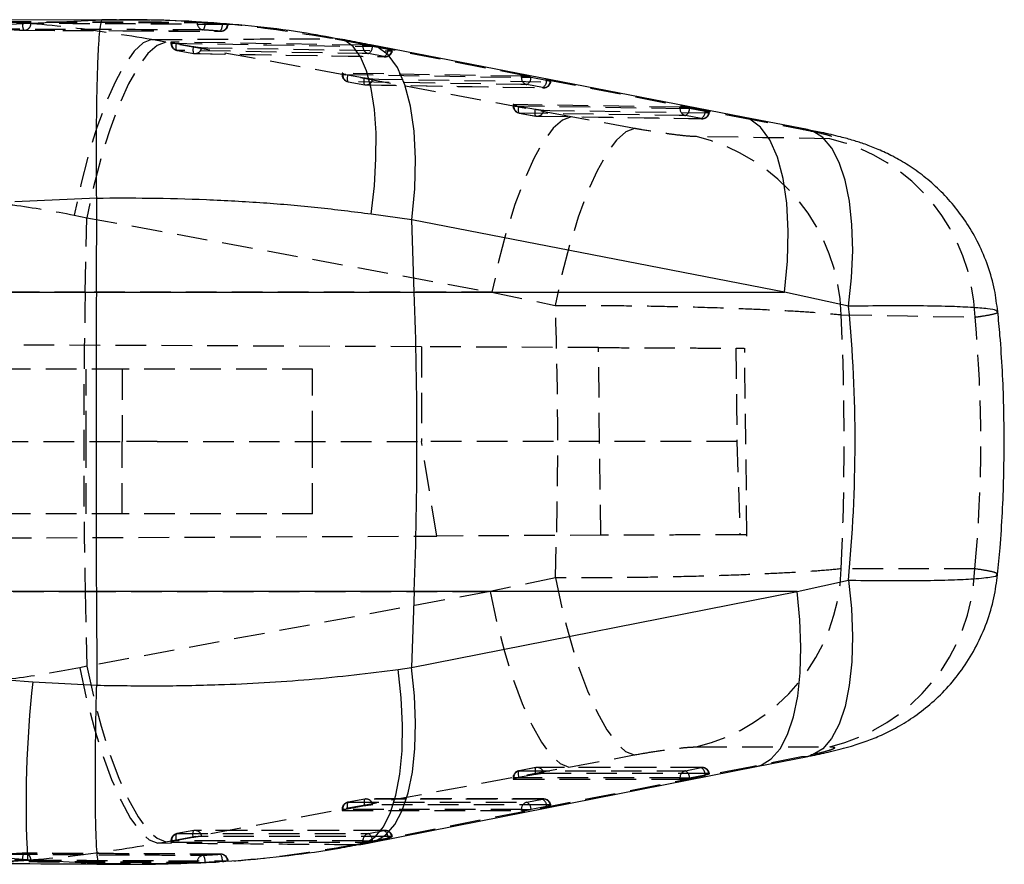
# Model space of a CAD drawing. Extents: x 50 to 380, y 23 to 289.
# Tile 8 of 12: x 280 to 321, y 126 to 161. Entities that reach past the tile are written whole.
import ezdxf

# ---------------------------------------------------------------- set-up
doc = ezdxf.new("R2010")
doc.units = 0
doc.linetypes.add('HIDDEN', pattern=[1.905, 1.27, -0.635])
doc.layers.get('0').update_dxf_attribs({"linetype": 'CONTINUOUS'})

msp = doc.modelspace()

# ---------------------------------------------------------------- linework, layer by layer
at = {"color": 7, "linetype": 'CONTINUOUS'}
for p, q in [((283.6748, 160.9209), (276.6611, 160.8923)), ((279.843, 160.7415), (283.6947, 160.9218)), ((283.6947, 160.9218), (284.4126, 160.9206)), ((284.2853, 160.9233), (283.8445, 160.9215)), ((310.2955, 156.8768), (294.83, 159.8779)), ((312.9562, 156.3607), (310.2952, 156.8766)), ((283.4598, 153.5113), (280.063, 153.3585)), ((283.4449, 149.6126), (283.4598, 153.5094)), ((283.4598, 153.5094), (283.4598, 153.5113)), ((296.5367, 152.6142), (294.8499, 152.8506)), ((296.6423, 149.6126), (296.5367, 152.6142)), ((312.0045, 149.6126), (296.5367, 152.6142)), ((231.6587, 149.6126), (283.4449, 149.6126)), ((283.4449, 149.6126), (296.6423, 149.6126)), ((296.6423, 149.6126), (312.0045, 149.6126)), ((314.6682, 149.0303), (312.0045, 149.6126)), ((312.5245, 137.1924), (314.6578, 137.666)), ((283.4449, 137.1924), (232.1381, 137.1924)), ((296.6423, 137.1924), (283.4449, 137.1924)), ((283.4449, 137.1924), (283.4597, 133.3068)), ((296.6423, 137.1924), (296.5315, 134.0436)), ((296.5315, 134.0436), (312.5245, 137.1924)), ((312.5245, 137.1924), (296.6423, 137.1924)), ((295.9759, 133.964), (296.5315, 134.0436)), ((280.8095, 133.442), (283.4597, 133.3026)), ((283.4597, 133.3026), (283.4597, 133.3068)), ((310.8368, 129.9329), (312.9697, 130.3527)), ((280.0447, 126.0648), (280.5922, 126.0591)), ((283.5667, 125.8964), (280.5922, 126.0591)), ((288.8825, 126.0152), (288.8869, 126.0151))]:
    msp.add_line(p, q, dxfattribs=at)
at = {"color": 7, "linetype": 'HIDDEN'}
for p, q in [((283.8445, 160.9215), (283.6748, 160.9209)), ((287.6282, 160.8031), (287.6282, 160.8228)), ((287.9614, 160.8031), (287.6282, 160.8031)), ((287.9614, 160.8069), (288.676, 160.7524)), ((287.9614, 160.8069), (287.9614, 160.8031)), ((288.676, 160.7524), (288.7189, 160.7486)), ((288.676, 160.7486), (288.676, 160.7524)), ((288.7189, 160.7486), (288.676, 160.7486)), ((288.9117, 160.7219), (288.8864, 160.721)), ((280.4372, 160.4842), (282.0569, 160.4774)), ((280.4545, 160.4832), (282.0801, 160.4772)), ((282.0569, 160.4774), (284.5413, 160.467)), ((284.5658, 160.4641), (288.6094, 160.4427)), ((286.3314, 159.9926), (285.7401, 160.1012)), ((303.147, 156.8969), (286.3314, 159.9926)), ((286.5416, 159.9925), (286.5416, 159.9475)), ((286.7045, 159.9475), (286.5421, 159.9475)), ((294.5069, 159.8653), (286.5698, 159.9972)), ((286.5698, 159.9972), (286.5698, 159.9475)), ((286.7045, 159.9475), (286.7703, 159.9348)), ((286.7703, 159.9348), (287.4691, 159.8071)), ((293.3701, 160.1359), (294.6027, 159.8995)), ((293.5573, 160.1217), (293.3701, 160.1359)), ((294.5069, 159.8157), (294.5069, 159.8653)), ((294.8749, 159.8157), (294.5069, 159.8157)), ((294.6027, 159.8995), (310.0667, 156.8983)), ((294.8274, 159.8781), (294.6027, 159.8995)), ((294.9047, 159.81), (294.8749, 159.8157)), ((295.5524, 159.6834), (294.9047, 159.81)), ((286.7965, 159.6478), (286.7914, 159.6479)), ((286.7965, 159.6478), (287.4953, 159.52)), ((287.4901, 159.5202), (287.4953, 159.52)), ((287.5398, 159.5158), (295.4258, 159.3856)), ((295.3813, 159.3894), (294.7337, 159.516)), ((293.6412, 158.6943), (293.6412, 158.6493)), ((293.8038, 158.6493), (293.6417, 158.6493)), ((301.0871, 158.5794), (293.6694, 158.699)), ((293.6694, 158.699), (293.6694, 158.6493)), ((293.8038, 158.6493), (293.8699, 158.6366)), ((293.8699, 158.6366), (294.5687, 158.5088)), ((301.0871, 158.5298), (301.0871, 158.5794)), ((293.8908, 158.3489), (294.5896, 158.2211)), ((293.8961, 158.3496), (294.5948, 158.2218)), ((294.6396, 158.2177), (302.0062, 158.0999)), ((301.4554, 158.5298), (301.0871, 158.5298)), ((301.9616, 158.1035), (301.3139, 158.23)), ((301.485, 158.5241), (301.4554, 158.5298)), ((302.1326, 158.3976), (301.485, 158.5241)), ((300.7408, 157.3957), (300.7408, 157.3507)), ((300.9029, 157.3507), (300.7412, 157.3507)), ((307.6673, 157.294), (300.769, 157.4005)), ((300.769, 157.4005), (300.769, 157.3507)), ((300.9029, 157.3507), (300.9695, 157.3379)), ((300.9695, 157.3379), (301.6683, 157.21)), ((300.9902, 157.0494), (301.689, 156.9216)), ((300.9957, 157.051), (301.6944, 156.9231)), ((301.7394, 156.9192), (308.5866, 156.8148)), ((307.6673, 157.2444), (307.6673, 157.294)), ((308.0362, 157.2444), (307.6673, 157.2444)), ((308.5419, 156.8182), (307.8942, 156.9447)), ((308.0652, 157.2389), (308.0362, 157.2444)), ((308.7129, 157.1124), (308.0652, 157.2389)), ((305.7769, 156.4123), (303.147, 156.8969)), ((310.0667, 156.8983), (312.7269, 156.3825)), ((310.2948, 156.8766), (310.0667, 156.8983)), ((312.9556, 156.3608), (312.7269, 156.3825)), ((282.5299, 152.8166), (283.0505, 152.708)), ((282.985, 149.6126), (283.0505, 152.708)), ((283.0505, 152.708), (299.866, 149.6126)), ((282.985, 149.6126), (268.5593, 149.6126)), ((299.866, 149.6126), (282.985, 149.6126)), ((299.866, 149.6126), (302.4945, 149.0659)), ((296.9402, 147.35), (220.4251, 147.6839)), ((304.2861, 147.318), (296.9402, 147.35)), ((296.9402, 147.35), (296.9402, 143.4223)), ((304.3793, 139.5271), (304.2861, 147.318)), ((310.4461, 139.4936), (310.3536, 147.2918)), ((284.5214, 146.4223), (221.3892, 146.4223)), ((283.0214, 143.4223), (283.0214, 146.4223)), ((284.5214, 146.4223), (284.5214, 143.4223)), ((292.4214, 146.4223), (284.5214, 146.4223)), ((292.4214, 143.4223), (292.4214, 146.4223)), ((220.2963, 143.4223), (284.5214, 143.4223)), ((283.0214, 140.4223), (283.0214, 143.4223)), ((284.5214, 140.4223), (284.5214, 143.4223)), ((285.9735, 143.4223), (284.5214, 143.4223)), ((285.9735, 143.4223), (296.9402, 143.4223)), ((292.4214, 140.4223), (292.4214, 143.4223)), ((297.5774, 139.4974), (296.9402, 143.4223)), ((310.0339, 143.4223), (296.9402, 143.4223)), ((310.0339, 143.4223), (310.1607, 139.5523)), ((284.5214, 140.4223), (221.3892, 140.4223)), ((292.4214, 140.4223), (284.5214, 140.4223)), ((220.4227, 139.1608), (297.5774, 139.4974)), ((304.3793, 139.5271), (297.5774, 139.4974)), ((302.4952, 137.7595), (299.7845, 137.1924)), ((268.5593, 137.1924), (282.985, 137.1924)), ((282.985, 137.1924), (283.0506, 134.0917)), ((282.985, 137.1924), (299.7845, 137.1924)), ((299.7845, 137.1924), (283.0506, 134.0917)), ((283.0506, 134.0917), (282.7561, 134.0298)), ((303.0593, 129.9112), (305.7714, 130.4137)), ((308.3416, 130.7465), (313.8814, 130.7488)), ((312.7168, 130.3303), (310.5857, 129.9107)), ((312.9691, 130.3525), (312.7168, 130.3303)), ((286.3254, 126.8103), (303.0593, 129.9112)), ((310.5857, 129.9107), (294.5939, 126.762)), ((301.6679, 129.6041), (300.9691, 129.4755)), ((301.6889, 129.8886), (300.9902, 129.76)), ((301.6946, 129.8887), (300.9959, 129.7601)), ((308.5914, 129.8911), (301.7442, 129.8935)), ((307.8943, 129.7578), (308.5419, 129.8863)), ((308.0655, 129.462), (308.7132, 129.5904)), ((308.8884, 129.6433), (308.8623, 129.6459)), ((310.5857, 129.9107), (310.8376, 129.9329)), ((300.7408, 129.4605), (300.7408, 129.4154)), ((300.8928, 129.4605), (300.7414, 129.4605)), ((300.769, 129.4605), (300.769, 129.4101)), ((300.769, 129.4101), (307.6673, 129.4079)), ((300.9691, 129.4755), (300.8928, 129.4605)), ((307.6673, 129.4582), (308.0464, 129.4582)), ((307.6673, 129.4079), (307.6673, 129.4582)), ((308.0464, 129.4582), (308.0655, 129.462)), ((294.5894, 128.5822), (293.8906, 128.4536)), ((294.5951, 128.5823), (293.8963, 128.4537)), ((302.0111, 128.5861), (294.6445, 128.5871)), ((301.314, 128.4528), (301.9617, 128.5813)), ((302.3082, 128.3383), (302.2821, 128.3409)), ((293.6412, 128.1541), (293.6412, 128.109)), ((293.7933, 128.1541), (293.6418, 128.1541)), ((293.6694, 128.1541), (293.6694, 128.1037)), ((293.6694, 128.1037), (301.0871, 128.1029)), ((293.8696, 128.169), (293.7933, 128.1541)), ((294.5683, 128.2976), (293.8696, 128.169)), ((301.0871, 128.1532), (301.466, 128.1532)), ((301.0871, 128.1029), (301.0871, 128.1532)), ((301.466, 128.1532), (301.4853, 128.157)), ((301.4853, 128.157), (302.1329, 128.2854)), ((287.4898, 127.2759), (286.791, 127.1474)), ((287.4955, 127.276), (286.7967, 127.1474)), ((295.4308, 127.2809), (287.5449, 127.2808)), ((294.7338, 127.1476), (295.3815, 127.2761)), ((285.9909, 126.7484), (286.3254, 126.8103)), ((286.5416, 126.8478), (286.5416, 126.8027)), ((286.6938, 126.8478), (286.5416, 126.8478)), ((286.5698, 126.8478), (286.5698, 126.7974)), ((286.5698, 126.7974), (294.5069, 126.7977)), ((286.77, 126.8627), (286.6938, 126.8478)), ((287.4687, 126.9913), (286.77, 126.8627)), ((294.5939, 126.762), (294.1878, 126.6824)), ((294.1878, 126.6824), (294.4161, 126.7001)), ((294.5069, 126.848), (294.8857, 126.848)), ((294.5069, 126.7977), (294.5069, 126.848)), ((294.5939, 126.762), (294.8439, 126.7839)), ((294.8857, 126.848), (294.9051, 126.8518)), ((294.9051, 126.8518), (295.5527, 126.9802)), ((295.728, 127.0331), (295.7019, 127.0357)), ((284.8675, 125.9062), (284.4377, 125.903)), ((288.676, 125.9878), (287.9614, 125.9444)), ((287.9614, 125.9486), (287.9614, 125.9444)), ((288.7367, 125.9922), (288.676, 125.9878)), ((288.676, 125.9922), (288.7367, 125.9922)), ((288.676, 125.9878), (288.676, 125.9922))]:
    msp.add_line(p, q, dxfattribs=at)
at = {"color": 8, "linetype": 'CONTINUOUS'}
msp.add_line((284.4377, 125.903), (283.5667, 125.8964), dxfattribs=at)
at = {"color": 7, "linetype": 'HIDDEN', "flags": 128}
for points in [[(285.7401, 160.1012), (285.3924, 159.9642), (285.0192, 159.6217), (284.6302, 159.0828), (284.2355, 158.3616), (283.8456, 157.4769), (283.4707, 156.4518), (283.1205, 155.3132), (282.8041, 154.0908), (282.5299, 152.8166)], [(286.3314, 159.9926), (285.9722, 159.8573), (285.5877, 159.5161), (285.1881, 158.978), (284.7837, 158.2571), (284.3851, 157.3722), (284.0029, 156.3466), (283.647, 155.2071), (283.3268, 153.9835), (283.0505, 152.708)], [(286.5698, 159.9475), (290.5244, 159.8818), (294.5069, 159.8157)], [(286.7914, 159.6479), (286.7829, 159.6519), (286.7718, 159.6671), (286.7634, 159.6929), (286.7581, 159.7283), (286.7562, 159.772), (286.7576, 159.8222), (286.7624, 159.8772), (286.7703, 159.9348)], [(287.4691, 159.8071), (287.4612, 159.7494), (287.4564, 159.6945), (287.455, 159.6442), (287.4569, 159.6006), (287.4622, 159.5652), (287.4705, 159.5394), (287.4817, 159.5241), (287.4901, 159.5202)], [(294.7337, 159.516), (294.4778, 159.5202), (293.4542, 159.5372), (289.3598, 159.6051), (286.7965, 159.6478)], [(287.4953, 159.52), (287.7512, 159.5158), (288.7747, 159.4988), (292.8691, 159.4309), (295.3813, 159.3894)], [(287.8159, 159.7613), (288.0718, 159.757), (289.0954, 159.7401), (293.1897, 159.6723), (295.7019, 159.6308)], [(293.6694, 158.6493), (297.3643, 158.5897), (301.0871, 158.5298)], [(293.8699, 158.6366), (293.862, 158.5789), (293.8572, 158.524), (293.8558, 158.4737), (293.8577, 158.4301), (293.863, 158.3947), (293.8713, 158.3689), (293.8825, 158.3537), (293.8961, 158.3496)], [(301.3139, 158.23), (301.058, 158.2341), (300.0344, 158.2506), (295.9401, 158.3166), (293.8961, 158.3496)], [(294.5948, 158.2218), (294.5813, 158.2259), (294.5701, 158.2411), (294.5617, 158.2669), (294.5565, 158.3023), (294.5545, 158.3459), (294.556, 158.3962), (294.5608, 158.4511), (294.5687, 158.5088)], [(294.5948, 158.2218), (294.8507, 158.2177), (295.8743, 158.2012), (299.9687, 158.1354), (301.9616, 158.1035)], [(294.9155, 158.463), (295.1714, 158.4589), (296.195, 158.4425), (300.2893, 158.3768), (302.2821, 158.345)], [(300.769, 157.3507), (304.2042, 157.2977), (307.6673, 157.2444)], [(300.9695, 157.3379), (300.9616, 157.2802), (300.9568, 157.2253), (300.9553, 157.175), (300.9573, 157.1314), (300.9625, 157.096), (300.9709, 157.0703), (300.9821, 157.055), (300.9957, 157.051)], [(307.8942, 156.9447), (307.6383, 156.9486), (306.6147, 156.9643), (302.5203, 157.0274), (300.9957, 157.051)], [(301.6944, 156.9231), (301.6809, 156.9272), (301.6697, 156.9424), (301.6613, 156.9682), (301.6561, 157.0036), (301.6541, 157.0472), (301.6555, 157.0974), (301.6603, 157.1524), (301.6683, 157.21)], [(301.6944, 156.9231), (301.9503, 156.9192), (302.9739, 156.9035), (307.0684, 156.8407), (308.5419, 156.8182)], [(302.0151, 157.1643), (302.271, 157.1604), (303.2945, 157.1447), (307.3889, 157.0822), (308.8623, 157.0597)], [(303.147, 156.8969), (302.7878, 156.7608), (302.4033, 156.4191), (302.0037, 155.8807), (301.5993, 155.1596), (301.2008, 154.2749), (300.8186, 153.2495), (300.4626, 152.1105), (300.1423, 150.8875), (299.866, 149.6126)], [(305.7769, 156.4123), (305.4175, 156.2745), (305.0325, 155.9289), (304.6323, 155.3849), (304.2272, 154.6566), (303.8282, 153.7635), (303.4457, 152.7291), (303.0897, 151.5807), (302.7699, 150.3488), (302.4945, 149.0659)], [(313.8887, 155.9852), (311.0943, 156.0278), (308.3469, 156.0698)], [(314.3626, 148.6792), (317.1144, 148.631), (319.9132, 148.582)], [(319.9053, 138.1383), (317.1118, 138.1367), (314.363, 138.1351)], [(302.4952, 137.7595), (302.7704, 136.4822), (303.0898, 135.2553), (303.4449, 134.1108), (303.8264, 133.0789), (304.2244, 132.1865), (304.6284, 131.4571), (305.0278, 130.9098), (305.4121, 130.5589), (305.7714, 130.4137)], [(299.7845, 137.1924), (300.0608, 135.9236), (300.3806, 134.706), (300.7358, 133.5712), (301.117, 132.5487), (301.5145, 131.6651), (301.9178, 130.9431), (302.3165, 130.4017), (302.7004, 130.0547), (303.0593, 129.9112)], [(283.0506, 134.0917), (283.3269, 132.8227), (283.6467, 131.6049), (284.0019, 130.47), (284.3831, 129.4475), (284.7805, 128.5638), (285.1838, 127.8419), (285.5826, 127.3005), (285.9664, 126.9536), (286.3254, 126.8103)], [(282.7561, 134.0298), (283.0312, 132.7615), (283.3488, 131.5444), (283.7007, 130.41), (284.0778, 129.3878), (284.4704, 128.5042), (284.8682, 127.7821), (285.2609, 127.2403), (285.6384, 126.8927), (285.9909, 126.7484)], [(300.9959, 129.7601), (300.9823, 129.7564), (300.971, 129.7416), (300.9625, 129.7162), (300.9572, 129.6811), (300.9552, 129.6378), (300.9565, 129.5878), (300.9613, 129.533), (300.9691, 129.4755)], [(300.9959, 129.7601), (301.2518, 129.76), (302.2754, 129.7597), (306.3698, 129.7583), (307.8943, 129.7578)], [(301.6946, 129.8887), (301.681, 129.885), (301.6698, 129.8702), (301.6613, 129.8448), (301.656, 129.8097), (301.654, 129.7664), (301.6553, 129.7164), (301.66, 129.6616), (301.6679, 129.6041)], [(308.5419, 129.8863), (308.286, 129.8864), (307.2624, 129.8867), (303.168, 129.8882), (301.6946, 129.8887)], [(308.8623, 129.6459), (308.6064, 129.646), (307.5828, 129.6464), (303.4884, 129.6479), (302.0151, 129.6484)], [(307.6673, 129.4582), (304.2035, 129.4594), (300.769, 129.4605)], [(293.8963, 128.4537), (293.8827, 128.45), (293.8714, 128.4352), (293.863, 128.4098), (293.8576, 128.3747), (293.8556, 128.3314), (293.857, 128.2814), (293.8617, 128.2266), (293.8696, 128.169)], [(293.8963, 128.4537), (294.1522, 128.4536), (295.1758, 128.4535), (299.2702, 128.453), (301.314, 128.4528)], [(294.5951, 128.5823), (294.5814, 128.5786), (294.5702, 128.5637), (294.5617, 128.5383), (294.5564, 128.5033), (294.5544, 128.46), (294.5557, 128.4099), (294.5604, 128.3551), (294.5683, 128.2976)], [(301.9617, 128.5813), (301.7058, 128.5813), (300.6822, 128.5814), (296.5878, 128.582), (294.5951, 128.5823)], [(302.2821, 128.3409), (302.0262, 128.3409), (301.0026, 128.3411), (296.9082, 128.3417), (294.9155, 128.342)], [(301.0871, 128.1532), (297.3636, 128.1537), (293.6694, 128.1541)], [(286.77, 126.8627), (286.7621, 126.9202), (286.7574, 126.9751), (286.756, 127.0251), (286.758, 127.0684), (286.7634, 127.1035), (286.7718, 127.1289), (286.7831, 127.1437), (286.7967, 127.1474)], [(286.7967, 127.1474), (287.0526, 127.1474), (288.0762, 127.1474), (292.1706, 127.1475), (294.7338, 127.1476)], [(287.4687, 126.9913), (287.4609, 127.0488), (287.4562, 127.1036), (287.4548, 127.1536), (287.4568, 127.197), (287.4621, 127.232), (287.4706, 127.2574), (287.4819, 127.2723), (287.4955, 127.276)], [(295.3815, 127.2761), (295.1256, 127.276), (294.102, 127.276), (290.0076, 127.276), (287.4955, 127.276)], [(294.5069, 126.848), (290.5237, 126.8479), (286.5698, 126.8478)], [(295.7019, 127.0357), (295.446, 127.0357), (294.4224, 127.0357), (290.328, 127.0357), (287.8159, 127.0356)]]:
    msp.add_lwpolyline(points, dxfattribs=at)
at = {"color": 8, "linetype": 'CONTINUOUS', "flags": 128}
for points in [[(294.8499, 152.8506), (294.9829, 154.0264), (295.0507, 155.1603), (295.0518, 156.2271), (294.9862, 157.2032), (294.8553, 158.0668), (294.6621, 158.7988), (294.4108, 159.3829), (294.107, 159.806), (293.7575, 160.0589), (293.5573, 160.1217)], [(296.5367, 152.6142), (296.6622, 153.9093), (296.6963, 155.1502), (296.6381, 156.3035), (296.4892, 157.3378), (296.2536, 158.2254), (295.9377, 158.9421), (295.55, 159.4686), (295.1009, 159.7906), (294.8274, 159.8781)], [(312.0045, 149.6126), (312.1297, 150.9083), (312.1635, 152.1498), (312.1049, 153.3034), (311.9555, 154.3381), (311.7194, 155.2257), (311.403, 155.9424), (311.0148, 156.4686), (310.5653, 156.7901), (310.2948, 156.8766)], [(314.6682, 149.0303), (314.7891, 150.2062), (314.835, 151.3419), (314.8051, 152.4122), (314.6999, 153.3932), (314.5219, 154.2632), (314.2748, 155.0031), (313.9643, 155.5963), (313.5972, 156.0297), (313.1817, 156.2937), (312.9556, 156.3608)], [(314.6578, 137.666), (314.7812, 136.4871), (314.8292, 135.3491), (314.8008, 134.2774), (314.6964, 133.2959), (314.5186, 132.4265), (314.2712, 131.6887), (313.9597, 131.0987), (313.5912, 130.67), (313.1738, 130.4119), (312.9691, 130.3525)], [(310.8376, 129.9329), (311.0394, 129.9914), (311.4539, 130.2469), (311.8202, 130.6718), (312.13, 131.2565), (312.3766, 131.9882), (312.5544, 132.8507), (312.6597, 133.8248), (312.6899, 134.8891), (312.6445, 136.02), (312.5245, 137.1924)], [(294.8439, 126.7839), (295.0475, 126.8428), (295.4619, 127.0986), (295.828, 127.5235), (296.1377, 128.1083), (296.3841, 128.84), (296.5619, 129.7024), (296.667, 130.6764), (296.6971, 131.7406), (296.6516, 132.8713), (296.5315, 134.0436)], [(294.4161, 126.7001), (294.6207, 126.7594), (295.0147, 127.0122), (295.3611, 127.4352), (295.6522, 128.019), (295.8814, 128.7506), (296.0438, 129.6137), (296.1356, 130.5893), (296.155, 131.6556), (296.1013, 132.7889), (295.9759, 133.964)]]:
    msp.add_lwpolyline(points, dxfattribs=at)
at = {"color": 7, "linetype": 'CONTINUOUS', "flags": 128}
msp.add_lwpolyline([(294.846, 126.7843), (298.3551, 127.4753), (310.8382, 129.9328)], dxfattribs=at)
at = {"color": 7, "linetype": 'HIDDEN'}
for centre, radius, start, end in [((280.7755, 160.686), 0.394, 165.71852, 210.81751), ((280.4441, 160.7712), 0.2872, 268.62326, 359.01085), ((287.9215, 160.7906), 0.2936, 177.57114, 262.85396), ((287.4733, 160.7644), 0.4896, 327.22028, 4.52825), ((288.2279, 160.7143), 0.4494, 323.21078, 4.37846), ((288.6006, 160.731), 0.2861, 267.4455, 358.00219), ((288.6113, 160.7486), 0.3045, 269.65665, 355.16653), ((280.4556, 160.788), 0.3045, 266.22963, 269.79262), ((286.8461, 159.9475), 0.3045, 180, 259.6387), ((286.8663, 159.9361), 0.2967, 177.8088, 256.38859), ((294.8034, 159.8044), 0.2967, 177.80904, 256.41323), ((294.5732, 159.8061), 0.3316, 298.94478, 0.66985), ((287.5449, 159.8197), 0.3045, 259.63852, 269.04905), ((287.5378, 159.7972), 0.2804, 261.28123, 352.63857), ((295.2208, 159.6795), 0.3316, 298.94977, 0.67014), ((295.4237, 159.6667), 0.2805, 261.31284, 352.66395), ((295.4308, 159.6891), 0.3045, 269.05354, 349.72293), ((293.9457, 158.6493), 0.3045, 180, 259.63632), ((293.9659, 158.638), 0.2967, 177.81346, 256.38478), ((294.6445, 158.5215), 0.3045, 259.636, 269.07763), ((294.6374, 158.4989), 0.2804, 261.274, 352.63814), ((301.3836, 158.5185), 0.2967, 177.81721, 256.41886), ((301.1533, 158.5202), 0.3317, 298.96748, 0.67167), ((301.801, 158.3937), 0.3317, 298.96523, 0.67519), ((302.0039, 158.3807), 0.2805, 261.31461, 352.67346), ((302.0111, 158.4032), 0.3045, 269.08276, 349.73223), ((301.0453, 157.3507), 0.3045, 180, 259.63207), ((301.0656, 157.3394), 0.2968, 177.82405, 256.37902), ((301.7441, 157.2228), 0.3045, 259.63148, 269.11992), ((301.737, 157.2002), 0.2804, 261.26219, 352.63741), ((307.9639, 157.2332), 0.2968, 177.82769, 256.42529), ((307.7334, 157.2349), 0.3318, 298.99163, 0.6819), ((308.381, 157.1085), 0.3319, 298.9914, 0.67985), ((308.5842, 157.0954), 0.2804, 261.31892, 352.69023), ((308.5913, 157.118), 0.3045, 269.12546, 349.74716), ((306.5216, 148.4404), 7.8446, 1.74438, 76.54549), ((312.0715, 148.3535), 7.845, 1.66881, 76.60646), ((576.8295, 143.4025), 293.9101, 178.789292, 181.210708), ((306.4936, 138.4005), 7.8739, 283.57374, 358.069), ((312.0361, 138.4031), 7.8736, 283.55452, 358.07255), ((301.0453, 129.4605), 0.3045, 100.42717, 180), ((301.0667, 129.4708), 0.2979, 103.74789, 181.97344), ((301.7441, 129.5891), 0.3045, 89.97991, 100.42735), ((301.738, 129.6127), 0.2794, 7.34159, 98.93077), ((307.965, 129.4685), 0.2979, 103.73661, 181.96901), ((307.7288, 129.4646), 0.3368, 359.55974, 60.55873), ((308.5852, 129.6103), 0.2794, 7.32513, 98.91376), ((308.3765, 129.593), 0.3367, 359.55463, 60.56321), ((308.5913, 129.5867), 0.3045, 10.29554, 89.97955), ((293.9457, 128.1541), 0.3045, 100.42592, 180), ((293.9671, 128.1643), 0.2979, 103.75169, 181.97361), ((294.6445, 128.2827), 0.3045, 89.99237, 100.42601), ((294.6384, 128.3063), 0.2794, 7.34104, 98.92748), ((301.3848, 128.1635), 0.2978, 103.73665, 181.97588), ((301.1486, 128.1596), 0.3367, 359.55927, 60.56837), ((302.005, 128.3053), 0.2794, 7.32572, 98.91893), ((301.7963, 128.288), 0.3367, 359.55653, 60.57079), ((302.0111, 128.2817), 0.3045, 10.29979, 89.99202), ((286.8461, 126.8478), 0.3045, 100.42522, 180), ((286.8675, 126.8581), 0.2978, 103.74567, 181.97997), ((287.5449, 126.9764), 0.3045, 90.00079, 100.42528), ((287.5388, 126.9999), 0.2794, 7.34159, 98.92459), ((294.8045, 126.8583), 0.2978, 103.7376, 181.97855), ((294.5684, 126.8544), 0.3367, 359.55763, 60.57313), ((295.4248, 127), 0.2794, 7.33337, 98.91576), ((295.2161, 126.9829), 0.3366, 359.55202, 60.57875), ((295.4308, 126.9765), 0.3045, 10.30239, 90.00047), ((280.7729, 126.1334), 0.391, 148.77228, 194.13178), ((280.4556, 126.0323), 0.3045, 89.68633, 93.54522), ((280.4445, 126.0494), 0.2868, 0.71926, 91.19247), ((288.6005, 126.0097), 0.2865, 1.09477, 91.62633), ((288.2323, 126.0334), 0.4456, 354.69651, 36.10313), ((288.6113, 125.9922), 0.3045, 0, 89.74898), ((287.9216, 125.9608), 0.2937, 96.28535, 182.3678), ((287.4781, 125.9947), 0.4855, 354.55306, 32.08899)]:
    msp.add_arc(centre, radius, start, end, dxfattribs=at)
at = {"color": 7, "linetype": 'CONTINUOUS'}
for centre, radius, start, end in [((119.9891, 143.4025), 176.7624, 357.98664, 2.01336), ((324.966, 128.4478), 44.438, 173.5471, 183.08129)]:
    msp.add_arc(centre, radius, start, end, dxfattribs=at)
at = {"color": 7, "linetype": 'HIDDEN'}
for centre, major_axis, ratio, start_param, end_param in [((271.1209, 143.4025), (0, 71.253), 0.4417106, 4.6331095, 4.791956), ((271.1209, 143.4025), (0, 71.253), 0.6085474, 4.6383962, 4.7865126), ((229.2591, 143.4025), (90.8946, 0), 0.7839081, 6.2092366, 6.3559407)]:
    msp.add_ellipse(centre, major_axis=major_axis, ratio=ratio, start_param=start_param, end_param=end_param, dxfattribs=at)
at = {"color": 7, "linetype": 'CONTINUOUS'}
msp.add_ellipse((229.2591, 143.4025), major_axis=(85.6768, 0), ratio=0.8316487, start_param=6.202589, end_param=6.3622502, dxfattribs=at)
at = {"color": 7, "linetype": 'HIDDEN'}
for points, knots in [([(285.7401, 160.1012), (284.644, 160.2786), (282.4517, 160.6334), (279.4105, 160.8777), (277.4692, 160.873), (276.661, 160.8711)], [0, 0, 0, 0, 0.3685403, 0.7370857, 1, 1, 1, 1]), ([(279.4733, 160.8442), (280.1745, 160.8431), (281.5771, 160.8408), (284.2954, 160.8345), (286.3125, 160.8274), (287.6282, 160.8228)], [0, 0, 0, 0, 0.2579882, 0.5159768, 1, 1, 1, 1]), ([(279.4733, 160.8296), (280.8758, 160.8263), (283.5941, 160.8199), (286.3125, 160.8085), (287.6282, 160.8031)], [0, 0, 0, 0, 0.5159766, 1, 1, 1, 1]), ([(280.3938, 160.7832), (280.1995, 160.7957), (279.9642, 160.8109), (279.7289, 160.8236), (279.6879, 160.8258)], [0, 0, 0, 0, 0.82597589, 1, 1, 1, 1]), ([(280.7312, 160.7663), (280.7149, 160.7665), (280.6814, 160.7671), (280.5983, 160.7708), (280.4999, 160.7763), (280.4292, 160.7808), (280.3948, 160.7831), (280.3938, 160.7832)], [0, 0, 0, 0, 0.23760084, 0.48908452, 0.74056607, 0.9920572, 1, 1, 1, 1]), ([(288.8864, 160.721), (288.8027, 160.7216), (288.3781, 160.7244), (286.5896, 160.736), (283.9549, 160.7515), (281.6612, 160.762), (280.7312, 160.7663)], [0, 0, 0, 0, 0.0307993, 0.1562195, 0.6579006, 1, 1, 1, 1]), ([(284.4126, 160.9206), (284.7597, 160.9214), (286.4509, 160.9252), (289.5026, 160.7579), (292.0711, 160.3448), (293.3701, 160.1359)], [0, 0, 0, 0, 0.1131689, 0.5514997, 1, 1, 1, 1]), ([(287.6282, 160.8228), (287.6456, 160.8226), (287.6804, 160.822), (287.766, 160.8185), (287.8633, 160.8134), (287.9294, 160.809), (287.9614, 160.8069)], [0, 0, 0, 0, 0.2538725, 0.5077218, 0.7618091, 1, 1, 1, 1]), ([(287.9614, 160.8031), (288.1115, 160.7924), (288.3503, 160.7754), (288.5878, 160.7559), (288.676, 160.7486)], [0, 0, 0, 0, 0.6288213, 1, 1, 1, 1]), ([(288.7189, 160.7486), (288.7497, 160.7457), (288.8113, 160.7399), (288.8765, 160.7318), (288.9125, 160.726), (288.9111, 160.7242), (288.9105, 160.7235)], [0, 0, 0, 0, 0.2786193, 0.5572672, 0.8359144, 1, 1, 1, 1]), ([(287.885, 160.4993), (286.5164, 160.5049), (284.2047, 160.5143), (281.4881, 160.5218), (280.1401, 160.5246), (279.7351, 160.5255)], [0, 0, 0, 0, 0.503778, 0.8509296, 1, 1, 1, 1]), ([(279.7351, 160.5255), (279.8349, 160.5202), (280.069, 160.5077), (280.3029, 160.4927), (280.4372, 160.4842)], [0, 0, 0, 0, 0.4260191, 1, 1, 1, 1]), ([(284.5413, 160.467), (285.484, 160.4622), (286.8328, 160.4555), (288.1817, 160.4476), (288.5878, 160.4452)], [0, 0, 0, 0, 0.698923, 1, 1, 1, 1]), ([(288.5878, 160.4452), (288.5011, 160.4524), (288.2674, 160.4718), (288.0326, 160.4887), (287.885, 160.4993)], [0, 0, 0, 0, 0.37117965, 1, 1, 1, 1]), ([(285.7401, 160.1012), (286.8949, 160.1068), (289.435, 160.119), (291.9814, 160.1299), (293.3701, 160.1359)], [0, 0, 0, 0, 0.4546369, 1, 1, 1, 1]), ([(286.5698, 159.9972), (286.5567, 159.9972), (286.5396, 159.9971), (286.5441, 159.9934), (286.5452, 159.9925)], [0, 0, 0, 0, 0.7678708, 1, 1, 1, 1]), ([(286.5497, 159.9869), (286.5607, 159.9829), (286.5828, 159.9747), (286.6429, 159.9602), (286.6882, 159.9509), (286.7045, 159.9475)], [0, 0, 0, 0, 0.3869116, 0.7795006, 1, 1, 1, 1]), ([(287.4691, 159.8071), (287.479, 159.8053), (287.5218, 159.7976), (287.6011, 159.7846), (287.6969, 159.7713), (287.7723, 159.7631), (287.8025, 159.7618), (287.8159, 159.7613)], [0, 0, 0, 0, 0.0736584, 0.3174197, 0.5611645, 0.8049134, 1, 1, 1, 1]), ([(294.8749, 159.8157), (294.8409, 159.8218), (294.7728, 159.834), (294.6689, 159.8496), (294.5794, 159.8607), (294.5293, 159.8648), (294.5105, 159.8652), (294.5069, 159.8653)], [0, 0, 0, 0, 0.2379627, 0.4759543, 0.711889, 0.9441536, 1, 1, 1, 1]), ([(295.7019, 159.6308), (295.7046, 159.6308), (295.7211, 159.6307), (295.7359, 159.6334), (295.7223, 159.6427), (295.6755, 159.6568), (295.6135, 159.6712), (295.5679, 159.6803), (295.5524, 159.6834)], [0, 0, 0, 0, 0.0428681, 0.2547511, 0.4666295, 0.6785097, 0.8904047, 1, 1, 1, 1]), ([(293.6694, 158.699), (293.6563, 158.699), (293.6391, 158.6989), (293.6437, 158.6952), (293.6447, 158.6943)], [0, 0, 0, 0, 0.7678795, 1, 1, 1, 1]), ([(293.6493, 158.6887), (293.6603, 158.6846), (293.6824, 158.6765), (293.7424, 158.662), (293.7876, 158.6526), (293.8038, 158.6493)], [0, 0, 0, 0, 0.3874736, 0.7805731, 1, 1, 1, 1]), ([(301.4554, 158.5298), (301.4214, 158.5359), (301.3534, 158.5481), (301.2495, 158.5636), (301.1599, 158.5747), (301.1096, 158.5788), (301.0908, 158.5793), (301.0871, 158.5794)], [0, 0, 0, 0, 0.2377373, 0.4755791, 0.7112803, 0.9433677, 1, 1, 1, 1]), ([(294.5687, 158.5088), (294.5785, 158.507), (294.6211, 158.4993), (294.7003, 158.4864), (294.7962, 158.4731), (294.8717, 158.4649), (294.902, 158.4636), (294.9155, 158.463)], [0, 0, 0, 0, 0.0728169, 0.3165637, 0.560302, 0.8040311, 1, 1, 1, 1]), ([(302.2821, 158.345), (302.2848, 158.3449), (302.3012, 158.3448), (302.3162, 158.3475), (302.3027, 158.3568), (302.256, 158.3709), (302.1939, 158.3853), (302.1482, 158.3945), (302.1326, 158.3976)], [0, 0, 0, 0, 0.0421213, 0.2540159, 0.4658993, 0.677798, 0.8896875, 1, 1, 1, 1]), ([(300.769, 157.4005), (300.7558, 157.4004), (300.7387, 157.4003), (300.7433, 157.3965), (300.7443, 157.3957)], [0, 0, 0, 0, 0.767876, 1, 1, 1, 1]), ([(300.7489, 157.39), (300.7599, 157.386), (300.782, 157.3778), (300.8419, 157.3633), (300.8869, 157.354), (300.9029, 157.3507)], [0, 0, 0, 0, 0.388279, 0.7822063, 1, 1, 1, 1]), ([(301.6683, 157.21), (301.6779, 157.2083), (301.7203, 157.2006), (301.7993, 157.1877), (301.8953, 157.1744), (301.9711, 157.1661), (302.0015, 157.1649), (302.0151, 157.1643)], [0, 0, 0, 0, 0.071507, 0.3152411, 0.5589647, 0.8027125, 1, 1, 1, 1]), ([(308.0362, 157.2444), (308.0022, 157.2505), (307.9342, 157.2627), (307.8302, 157.2783), (307.7406, 157.2893), (307.69, 157.2934), (307.6711, 157.2939), (307.6673, 157.294)], [0, 0, 0, 0, 0.2374395, 0.4749816, 0.7104253, 0.9422416, 1, 1, 1, 1]), ([(308.8623, 157.0597), (308.865, 157.0597), (308.8814, 157.0596), (308.8964, 157.0623), (308.8831, 157.0716), (308.8365, 157.0857), (308.7744, 157.1001), (308.7286, 157.1093), (308.7129, 157.1124)], [0, 0, 0, 0, 0.0410614, 0.2529576, 0.4648584, 0.6767483, 0.8886628, 1, 1, 1, 1]), ([(308.3469, 156.0698), (308.2254, 156.075), (308.1033, 156.0803), (307.7655, 156.1119), (307.4267, 156.1506), (306.7954, 156.2391), (306.2456, 156.3275), (305.8843, 156.3929), (305.7769, 156.4123)], [0, 0, 0, 0, 0.2351563, 0.2362469, 0.4723326, 0.6352472, 0.8916193, 1, 1, 1, 1]), ([(312.7269, 156.3825), (312.7325, 156.3814), (312.9694, 156.3354), (313.4067, 156.2439), (313.8075, 156.142), (314.0502, 156.0614), (314.1342, 156.0038), (314.0262, 155.9842), (313.9078, 155.985), (313.8887, 155.9852)], [0, 0, 0, 0, 0.0052141, 0.2197856, 0.4346521, 0.55072, 0.7539122, 0.960473, 1, 1, 1, 1]), ([(272.2966, 153.3029), (273.1468, 153.3709), (274.8472, 153.5068), (277.4199, 153.4792), (279.9963, 153.2803), (281.6854, 152.9712), (282.5299, 152.8166)], [0, 0, 0, 0, 0.24600899, 0.4920002, 0.74600254, 1, 1, 1, 1]), ([(302.4945, 149.0659), (302.9889, 149.0673), (304.0749, 149.0702), (305.7968, 149.054), (307.7548, 149.0184), (309.5824, 148.9649), (311.1997, 148.8993), (312.4754, 148.8323), (313.5659, 148.7589), (314.097, 148.7058), (314.3626, 148.6792)], [0, 0, 0, 0, 0.1063107, 0.2335377, 0.3607636, 0.5233611, 0.6423494, 0.7613374, 0.8806688, 1, 1, 1, 1]), ([(319.9132, 148.582), (320.0007, 148.5938), (320.3148, 148.636), (320.6799, 148.7063), (320.8866, 148.7699), (320.8447, 148.801), (320.8366, 148.807)], [0, 0, 0, 0, 0.1450393, 0.5208175, 0.9071718, 1, 1, 1, 1]), ([(304.2861, 147.318), (304.7971, 147.3157), (305.8192, 147.3113), (307.1645, 147.3054), (308.316, 147.3004), (309.2417, 147.2963), (309.8986, 147.2935), (310.2954, 147.2917), (310.3231, 147.2916), (310.3361, 147.2916)], [0, 0, 0, 0, 0.1455683, 0.2911364, 0.4367055, 0.5822747, 0.7278348, 0.873395, 1, 1, 1, 1]), ([(309.9863, 147.2931), (309.9923, 146.763), (310.007, 145.4728), (310.0239, 144.1825), (310.0339, 143.4223)], [0, 0, 0, 0, 0.41081841, 1, 1, 1, 1]), ([(310.4087, 139.5534), (310.4115, 139.5534), (310.4201, 139.5534), (310.1186, 139.5521), (309.5401, 139.5496), (308.6787, 139.5459), (307.5884, 139.5411), (306.2851, 139.5354), (305.176, 139.5306), (304.5183, 139.5277), (304.3793, 139.5271)], [0, 0, 0, 0, 0.0739656, 0.2216982, 0.3694303, 0.5171693, 0.6649087, 0.812657, 0.9604056, 1, 1, 1, 1]), ([(314.363, 138.1351), (314.0651, 138.1066), (313.4998, 138.0525), (312.3387, 137.9796), (310.9874, 137.9127), (309.4336, 137.8545), (307.7326, 137.8075), (306.0044, 137.7749), (304.2332, 137.7563), (303.0745, 137.7585), (302.4952, 137.7595)], [0, 0, 0, 0, 0.1328495, 0.2520122, 0.3711758, 0.5063254, 0.6288598, 0.7513951, 0.8756972, 1, 1, 1, 1]), ([(320.8205, 137.9026), (320.8229, 137.9199), (320.829, 137.964), (320.5351, 138.0431), (320.1152, 138.1065), (319.9053, 138.1383)], [0, 0, 0, 0, 0.2450305, 0.6225143, 1, 1, 1, 1]), ([(282.7561, 134.0298), (281.9275, 133.8763), (280.2701, 133.5694), (277.6864, 133.3589), (275.0474, 133.321), (273.2638, 133.4624), (272.372, 133.5331)], [0, 0, 0, 0, 0.2458331, 0.4916723, 0.7458243, 1, 1, 1, 1]), ([(305.7714, 130.4137), (305.7779, 130.4149), (306.0246, 130.4606), (306.5374, 130.5486), (307.1677, 130.6401), (307.7164, 130.7065), (308.0983, 130.7412), (308.2774, 130.7451), (308.3416, 130.7465)], [0, 0, 0, 0, 0.0066575, 0.2518146, 0.4971829, 0.631985, 0.8679786, 1, 1, 1, 1]), ([(313.8815, 130.7488), (313.8821, 130.7488), (313.9845, 130.7488), (314.117, 130.7339), (314.0728, 130.6763), (313.8451, 130.5908), (313.4285, 130.4774), (312.9582, 130.3802), (312.7168, 130.3303)], [0, 0, 0, 0, 0.0012012, 0.2046366, 0.4080489, 0.5466797, 0.7674287, 1, 1, 1, 1]), ([(302.0151, 129.6484), (302.0139, 129.6484), (301.9981, 129.6483), (301.9554, 129.6458), (301.8704, 129.6363), (301.7711, 129.6221), (301.7018, 129.6103), (301.6686, 129.6042), (301.6679, 129.6041)], [0, 0, 0, 0, 0.0203363, 0.26397969, 0.5076486, 0.75126398, 0.99491125, 1, 1, 1, 1]), ([(308.7132, 129.5904), (308.7369, 129.5953), (308.7904, 129.6063), (308.8515, 129.622), (308.8885, 129.6346), (308.8875, 129.6387), (308.887, 129.6403)], [0, 0, 0, 0, 0.2313786, 0.52135, 0.8113272, 1, 1, 1, 1]), ([(300.8928, 129.4605), (300.8645, 129.4543), (300.8081, 129.4419), (300.7553, 129.4261), (300.7351, 129.4149), (300.7466, 129.4105), (300.7644, 129.4102), (300.769, 129.4101)], [0, 0, 0, 0, 0.2321928, 0.4644696, 0.6946014, 0.9210672, 1, 1, 1, 1]), ([(307.6673, 129.4079), (307.6845, 129.4085), (307.7189, 129.4097), (307.8033, 129.419), (307.9009, 129.4327), (307.9854, 129.4467), (308.0321, 129.4555), (308.0464, 129.4582)], [0, 0, 0, 0, 0.2232002, 0.4463402, 0.6710455, 0.8992402, 1, 1, 1, 1]), ([(294.9155, 128.342), (294.9143, 128.3419), (294.8985, 128.3419), (294.8559, 128.3393), (294.7709, 128.3299), (294.6717, 128.3156), (294.6023, 128.3039), (294.569, 128.2977), (294.5683, 128.2976)], [0, 0, 0, 0, 0.0199867, 0.2636218, 0.5072596, 0.7509378, 0.9945764, 1, 1, 1, 1]), ([(302.1329, 128.2854), (302.1566, 128.2903), (302.2101, 128.3013), (302.2712, 128.317), (302.3082, 128.3296), (302.3072, 128.3337), (302.3068, 128.3354)], [0, 0, 0, 0, 0.2309406, 0.5209238, 0.8108895, 1, 1, 1, 1]), ([(293.7933, 128.1541), (293.7651, 128.1479), (293.7086, 128.1355), (293.6557, 128.1197), (293.6355, 128.1085), (293.6469, 128.1041), (293.6648, 128.1038), (293.6694, 128.1037)], [0, 0, 0, 0, 0.2321302, 0.4643052, 0.6943605, 0.9207438, 1, 1, 1, 1]), ([(301.0871, 128.1029), (301.1043, 128.1035), (301.1387, 128.1047), (301.2231, 128.114), (301.3207, 128.1277), (301.4051, 128.1417), (301.4518, 128.1505), (301.466, 128.1532)], [0, 0, 0, 0, 0.22325676, 0.44647305, 0.67128698, 0.89952813, 1, 1, 1, 1]), ([(276.5665, 125.961), (277.4068, 125.957), (279.4233, 125.9474), (282.5815, 126.1926), (284.8545, 126.5632), (285.9909, 126.7484)], [0, 0, 0, 0, 0.2631746, 0.6315919, 1, 1, 1, 1]), ([(294.1878, 126.6824), (293.1568, 126.5065), (291.0789, 126.152), (287.9426, 125.887), (285.8416, 125.9001), (284.8675, 125.9062)], [0, 0, 0, 0, 0.345678, 0.6966417, 1, 1, 1, 1]), ([(294.1878, 126.6824), (293.0372, 126.691), (290.2974, 126.7115), (287.5718, 126.7349), (285.9909, 126.7484)], [0, 0, 0, 0, 0.4199752, 1, 1, 1, 1]), ([(286.6938, 126.8478), (286.6656, 126.8416), (286.6091, 126.8292), (286.5562, 126.8134), (286.5359, 126.8022), (286.5473, 126.7978), (286.5652, 126.7975), (286.5698, 126.7974)], [0, 0, 0, 0, 0.2320641, 0.4641859, 0.6941976, 0.9205301, 1, 1, 1, 1]), ([(287.8159, 127.0356), (287.7985, 127.035), (287.7638, 127.0338), (287.6786, 127.0245), (287.5806, 127.0106), (287.5082, 126.9985), (287.4721, 126.9919), (287.4687, 126.9913)], [0, 0, 0, 0, 0.2436432, 0.4873069, 0.7309633, 0.9746064, 1, 1, 1, 1]), ([(294.5069, 126.7977), (294.5241, 126.7983), (294.5585, 126.7995), (294.6429, 126.8087), (294.7404, 126.8225), (294.8248, 126.8365), (294.8715, 126.8453), (294.8857, 126.848)], [0, 0, 0, 0, 0.2233114, 0.4465779, 0.6714511, 0.8997492, 1, 1, 1, 1]), ([(295.5527, 126.9802), (295.5764, 126.9851), (295.6298, 126.9961), (295.6909, 127.0118), (295.728, 127.0244), (295.727, 127.0285), (295.7266, 127.0302)], [0, 0, 0, 0, 0.2306599, 0.5206476, 0.8106023, 1, 1, 1, 1]), ([(280.4385, 126.3362), (280.3039, 126.3281), (280.0699, 126.3141), (279.8358, 126.3025), (279.7364, 126.2976)], [0, 0, 0, 0, 0.5755032, 1, 1, 1, 1]), ([(279.7364, 126.2976), (279.8216, 126.297), (280.2477, 126.2944), (282.0373, 126.2837), (284.2525, 126.2713), (286.5441, 126.2594), (287.4722, 126.2547), (287.8895, 126.2527)], [0, 0, 0, 0, 0.03135823, 0.15679046, 0.65852053, 0.84646058, 1, 1, 1, 1]), ([(288.5923, 126.296), (288.5071, 126.2964), (288.081, 126.2983), (286.2913, 126.3063), (284.0753, 126.317), (281.7835, 126.3289), (280.8553, 126.3339), (280.4385, 126.3362)], [0, 0, 0, 0, 0.031355, 0.156776, 0.6584603, 0.8466714, 1, 1, 1, 1]), ([(288.6126, 126.2969), (288.0867, 126.2991), (285.3682, 126.3109), (282.6498, 126.3256), (280.4573, 126.3375)], [0, 0, 0, 0, 0.1934497, 1, 1, 1, 1]), ([(287.8895, 126.2527), (288.0356, 126.2609), (288.2704, 126.2742), (288.5041, 126.29), (288.5923, 126.296)], [0, 0, 0, 0, 0.6224504, 1, 1, 1, 1]), ([(287.6282, 125.9486), (286.269, 125.9555), (284.8994, 125.9624), (282.1812, 125.9773), (280.822, 125.9854), (279.4733, 125.9934)], [0, 0, 0, 0, 0.5000002, 0.5038303, 1, 1, 1, 1]), ([(287.6282, 125.933), (286.269, 125.9401), (283.5507, 125.9545), (280.8324, 125.9713), (279.4733, 125.9797)], [0, 0, 0, 0, 0.5000001, 1, 1, 1, 1]), ([(279.6879, 125.998), (279.8848, 126.0083), (280.1201, 126.0207), (280.3553, 126.0355), (280.3937, 126.038)], [0, 0, 0, 0, 0.8366332, 1, 1, 1, 1]), ([(280.3937, 126.038), (280.3977, 126.0382), (280.4351, 126.0406), (280.5089, 126.0449), (280.6064, 126.0497), (280.6852, 126.0527), (280.7167, 126.0529), (280.7313, 126.053)], [0, 0, 0, 0, 0.029942, 0.2813352, 0.532705, 0.7840912, 1, 1, 1, 1]), ([(280.7313, 126.053), (280.8163, 126.0526), (281.2422, 126.0504), (283.0319, 126.0413), (285.664, 126.0288), (287.9552, 126.0191), (288.8825, 126.0152)], [0, 0, 0, 0, 0.0312718, 0.1567584, 0.6587046, 1, 1, 1, 1]), ([(287.9614, 125.9444), (287.9271, 125.9427), (287.8585, 125.9392), (287.7596, 125.9355), (287.6773, 125.9332), (287.6442, 125.9331), (287.6282, 125.933)], [0, 0, 0, 0, 0.2547691, 0.5095216, 0.7640538, 1, 1, 1, 1]), ([(288.676, 125.9922), (288.5863, 125.9862), (288.3487, 125.9703), (288.11, 125.957), (287.9614, 125.9486)], [0, 0, 0, 0, 0.3775606, 1, 1, 1, 1]), ([(288.9112, 126.0125), (288.9113, 126.0118), (288.9115, 126.0099), (288.8728, 126.0045), (288.8112, 125.9982), (288.7589, 125.994), (288.7367, 125.9922)], [0, 0, 0, 0, 0.1933841, 0.4879607, 0.7825158, 1, 1, 1, 1])]:
    msp.add_open_spline(points, degree=3, knots=knots, dxfattribs=at)
at = {"color": 7, "linetype": 'CONTINUOUS'}
for points, knots in [([(283.4598, 153.5113), (283.4563, 153.9577), (283.4494, 154.8633), (283.4518, 156.1524), (283.4638, 157.3591), (283.4854, 158.4258), (283.5162, 159.342), (283.5548, 160.0651), (283.6007, 160.5879), (283.6462, 160.8531), (283.6786, 160.9178), (283.6928, 160.9213), (283.6947, 160.9218)], [0, 0, 0, 0, 0.1124289, 0.2281184, 0.3405473, 0.4562367, 0.5686681, 0.68436, 0.7967953, 0.9124911, 0.9883163, 1, 1, 1, 1]), ([(293.5545, 160.1101), (293.0278, 160.2082), (291.8229, 160.4327), (289.899, 160.6695), (287.8105, 160.8383), (285.9811, 160.9184), (284.8475, 160.915), (284.4126, 160.9137)], [0, 0, 0, 0, 0.1788789, 0.4092464, 0.6348973, 0.8599381, 1, 1, 1, 1]), ([(294.8278, 159.8776), (294.6836, 159.9058), (294.2672, 159.9871), (293.8357, 160.068), (293.5537, 160.1208)], [0, 0, 0, 0, 0.3465152, 1, 1, 1, 1]), ([(320.8528, 148.8094), (320.8168, 149.1127), (320.7403, 149.7586), (320.4644, 150.7058), (320.0791, 151.6281), (319.6003, 152.4655), (319.0507, 153.2122), (318.4478, 153.8645), (317.8115, 154.4212), (317.1619, 154.8834), (316.5219, 155.2543), (315.9153, 155.5407), (315.3616, 155.7545), (314.8414, 155.9221), (314.252, 156.0825), (313.6374, 156.2255), (313.1475, 156.3218), (312.953, 156.3601)], [0, 0, 0, 0, 0.07496, 0.1596001, 0.2413346, 0.3201748, 0.3960467, 0.4687919, 0.5381627, 0.6037879, 0.6650783, 0.7211522, 0.7716277, 0.8176515, 0.8704644, 0.9485663, 1, 1, 1, 1]), ([(294.8499, 152.8506), (294.1169, 152.9443), (292.6509, 153.1318), (290.361, 153.3266), (288.0158, 153.4563), (285.7015, 153.5192), (284.1811, 153.5125), (283.4598, 153.5094)], [0, 0, 0, 0, 0.2007324, 0.401464, 0.6076466, 0.8138317, 1, 1, 1, 1]), ([(283.4449, 149.6126), (283.439, 147.5426), (283.4272, 143.4025), (283.439, 139.2625), (283.4449, 137.1924)], [0, 0, 0, 0, 0.5, 1, 1, 1, 1]), ([(320.8464, 137.9002), (320.8828, 138.2688), (321.0155, 139.6133), (321.1285, 141.9435), (321.1279, 144.8846), (321.0157, 147.1745), (320.8887, 148.4791), (320.8566, 148.8089)], [0, 0, 0, 0, 0.1017375, 0.371049, 0.6399933, 0.908994, 1, 1, 1, 1]), ([(312.9636, 130.3531), (313.03, 130.3657), (313.3669, 130.4295), (313.9772, 130.5659), (314.6995, 130.75), (315.4052, 130.9795), (316.0539, 131.2418), (316.7267, 131.5789), (317.4344, 132.0227), (318.1479, 132.5835), (318.8305, 133.2588), (319.4555, 134.048), (319.994, 134.9364), (320.4187, 135.9058), (320.7195, 136.9), (320.8049, 137.5767), (320.8455, 137.8988)], [0, 0, 0, 0, 0.0171182, 0.0869574, 0.1723093, 0.2345783, 0.2900384, 0.3523832, 0.4228637, 0.4970988, 0.5764432, 0.6594785, 0.74496, 0.8320037, 0.9200451, 1, 1, 1, 1]), ([(232.1381, 137.1924), (236.9257, 136.827), (253.1504, 135.5885), (269.3736, 134.3295), (280.8095, 133.442)], [0, 0, 0, 0, 0.29508603, 1, 1, 1, 1]), ([(283.4597, 133.3068), (284.3021, 133.2941), (285.9933, 133.2686), (288.9536, 133.3284), (292.3374, 133.5099), (294.7558, 133.8117), (295.9759, 133.964)], [0, 0, 0, 0, 0.1969334, 0.3953629, 0.6949573, 1, 1, 1, 1]), ([(283.5667, 125.8964), (283.5648, 125.8972), (283.5519, 125.9027), (283.5226, 125.9675), (283.4835, 126.2288), (283.4474, 126.7452), (283.4216, 127.4717), (283.4062, 128.3801), (283.4023, 129.4517), (283.4098, 130.6504), (283.428, 131.945), (283.4491, 132.8501), (283.4597, 133.3026)], [0, 0, 0, 0, 0.0117322, 0.0834602, 0.1980318, 0.3126036, 0.4271713, 0.5417391, 0.6563041, 0.7708694, 0.8854347, 1, 1, 1, 1]), ([(280.5922, 126.0591), (269.1603, 126.9452), (252.9435, 128.2022), (236.727, 129.4391), (231.9422, 129.804)], [0, 0, 0, 0, 0.7049426, 1, 1, 1, 1]), ([(284.4376, 125.8959), (284.6653, 125.8911), (285.5927, 125.8715), (287.2283, 125.9123), (289.3403, 126.0247), (291.4518, 126.2359), (293.1501, 126.4651), (294.1224, 126.6605), (294.4123, 126.7188)], [0, 0, 0, 0, 0.0669974, 0.2729046, 0.4817701, 0.693684, 0.9086605, 1, 1, 1, 1]), ([(294.4257, 126.702), (294.5246, 126.7212), (294.6658, 126.7486), (294.8034, 126.7761), (294.8446, 126.7844)], [0, 0, 0, 0, 0.70010935, 1, 1, 1, 1]), ([(276.5666, 125.9394), (276.8557, 125.9368), (279.6093, 125.9119), (282.3841, 125.8927), (284.8677, 125.8756)], [0, 0, 0, 0, 0.1049802, 1, 1, 1, 1]), ([(288.8869, 126.0151), (288.8994, 126.015), (288.9165, 126.0147), (288.9123, 126.013), (288.9112, 126.0125)], [0, 0, 0, 0, 0.7334002, 1, 1, 1, 1])]:
    msp.add_open_spline(points, degree=3, knots=knots, dxfattribs=at)
at = {"color": 8, "linetype": 'CONTINUOUS'}
for points, knots in [([(320.8366, 148.807), (320.8303, 148.8255), (320.8156, 148.8694), (320.4556, 148.9306), (319.7955, 148.9863), (318.8331, 149.0267), (317.6589, 149.0487), (316.2682, 149.0532), (315.2068, 149.038), (314.6682, 149.0303)], [0, 0, 0, 0, 0.1042768, 0.2473753, 0.407248, 0.5524364, 0.7018915, 0.8487451, 1, 1, 1, 1]), ([(314.6578, 137.666), (314.6923, 137.6654), (315.2821, 137.6547), (316.3783, 137.6431), (317.7903, 137.6488), (318.9685, 137.676), (319.9766, 137.725), (320.5944, 137.7931), (320.8569, 137.8565), (320.828, 137.8932), (320.8205, 137.9026)], [0, 0, 0, 0, 0.0095229, 0.162505, 0.3154851, 0.4668895, 0.618292, 0.8094558, 0.950987, 1, 1, 1, 1])]:
    msp.add_open_spline(points, degree=3, knots=knots, dxfattribs=at)

doc.saveas('drawing.dxf')
